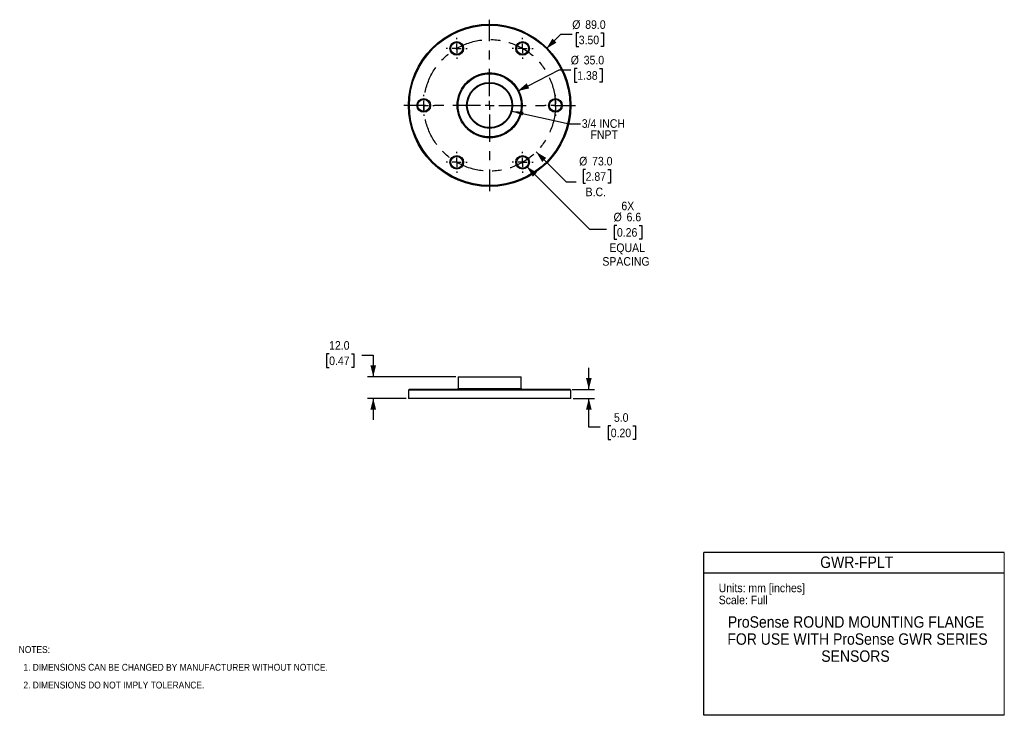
# Model space of a CAD drawing. Header units: millimetres. Extents: x 13 to 559, y 0 to 386.
import ezdxf

# ---------------------------------------------------------------- set-up
doc = ezdxf.new("R2010")
doc.units = ezdxf.units.MM
doc.linetypes.add('SLD-Center', pattern=[30.48, 15.24, -5.08, 5.08, -5.08])
doc.linetypes.add('SLD-Solid', pattern=[0])
doc.layers.add('CENTER', color=40, linetype='SLD-Center')
doc.layers.add('DIMENSIONS', color=140, linetype='SLD-Solid', lineweight=25)
doc.layers.add('TEXT', color=140, linetype='SLD-Solid', lineweight=25)
doc.styles.add('SLDTEXTSTYLE0', font='GOTHIC.TTF', dxfattribs={"width": 0.913})
doc.styles.get("Standard").update_dxf_attribs({"font": 'GOTHIC.TTF'})
doc.dimstyles.new('SLDDIMSTYLE0', dxfattribs={"dimtxt": 4.7625, "dimasz": 6.35, "dimexe": 0, "dimexo": 0.0625, "dimgap": 1.190625, "dimtad": 0, "dimtih": 1, "dimtoh": 1, "dimdec": 1, "dimrnd": 1e-09, "dimzin": 4, "dimdsep": 46, "dimtxsty": 'SLDTEXTSTYLE0', "dimsah": 1, "dimcen": 0.09, "dimadec": 0, "dimazin": 1, "dimtfac": 1, "dimtdec": 1, "dimtmove": 0, "dimatfit": 0, "dimfxl": 0, "dimfrac": 2, "dimtolj": 1, "dimtzin": 12, "dimarcsym": 0})
doc.dimstyles.new('SLDDIMSTYLE1', dxfattribs={"dimtxt": 4.7625, "dimasz": 6.35, "dimexe": 0, "dimexo": 0.0625, "dimgap": 1.190625, "dimtad": 0, "dimtih": 1, "dimtoh": 1, "dimdec": 1, "dimrnd": 1e-09, "dimzin": 4, "dimdsep": 46, "dimtxsty": 'SLDTEXTSTYLE0', "dimsah": 1, "dimcen": 0, "dimadec": 0, "dimazin": 1, "dimtfac": 1, "dimtdec": 1, "dimtofl": 0, "dimtmove": 0, "dimatfit": 3, "dimfxl": 0, "dimfrac": 2, "dimtolj": 1, "dimtzin": 12, "dimarcsym": 0})
doc.dimstyles.new('SLDDIMSTYLE2', dxfattribs={"dimtxt": 4.7625, "dimasz": 6.35, "dimexe": 0, "dimexo": 0.0625, "dimgap": 1.190625, "dimtad": 0, "dimtih": 1, "dimtoh": 1, "dimdec": 1, "dimrnd": 1e-09, "dimzin": 12, "dimdsep": 46, "dimtxsty": 'SLDTEXTSTYLE0', "dimsah": 1, "dimcen": 0, "dimadec": 0, "dimazin": 3, "dimtfac": 1, "dimtdec": 1, "dimtofl": 0, "dimtmove": 0, "dimatfit": 3, "dimfxl": 0, "dimfrac": 2, "dimtolj": 1, "dimtzin": 12, "dimarcsym": 0})
doc.dimstyles.new('SLDDIMSTYLE3', dxfattribs={"dimtxt": 4.7625, "dimasz": 6.35, "dimexe": 0, "dimexo": 0.0625, "dimgap": 1.190625, "dimtad": 0, "dimtih": 1, "dimtoh": 1, "dimdec": 1, "dimrnd": 1e-09, "dimzin": 4, "dimdsep": 46, "dimtxsty": 'SLDTEXTSTYLE0', "dimsah": 1, "dimcen": 0, "dimadec": 0, "dimazin": 1, "dimtfac": 1, "dimtdec": 1, "dimtofl": 0, "dimtmove": 0, "dimatfit": 3, "dimfxl": 0, "dimfrac": 2, "dimtolj": 1, "dimtzin": 12, "dimarcsym": 0})
doc.dimstyles.new('SLDDIMSTYLE4', dxfattribs={"dimtxt": 0.18, "dimasz": 6.35, "dimexe": 0, "dimexo": 0.0625, "dimgap": 0, "dimtad": 0, "dimtih": 1, "dimtoh": 1, "dimdec": 0, "dimrnd": 1e-09, "dimzin": 0, "dimdsep": 46, "dimtxsty": 'Standard', "dimsah": 1, "dimcen": 0.09, "dimadec": 0, "dimazin": 0, "dimtfac": 6.35, "dimtdec": 0, "dimtofl": 0, "dimtmove": 0, "dimatfit": 3, "dimfxl": 0, "dimfrac": 2, "dimtolj": 1, "dimtzin": 0, "dimarcsym": 0})

# ---------------------------------------------------------------- blocks, each defined once
blk = doc.blocks.new('SW_NOTE_0')
at = {"layer": 'TEXT', "color": 0, "char_height": 3.81, "attachment_point": 1, "style": 'SLDTEXTSTYLE0'}
for s, insert in [('NOTES:', (0, 4.87)), ('  1. DIMENSIONS CAN BE CHANGED BY MANUFACTURER WITHOUT NOTICE.', (0, -4.99)), ('  2. DIMENSIONS DO NOT IMPLY TOLERANCE.', (0, -14.84))]:
    blk.add_mtext(s, dxfattribs=dict(at, insert=insert))
blk = doc.blocks.new('SW_NOTE_1')
at = {"layer": 'TEXT', "color": 0, "char_height": 6.35, "attachment_point": 2, "style": 'SLDTEXTSTYLE0'}
for s, insert in [('ProSense ROUND MOUNTING FLANGE ', (76.6, 8.11)), ('FOR USE WITH ProSense GWR SERIES ', (77.41, -1.36)), ('SENSORS', (76.28, -10.82))]:
    blk.add_mtext(s, dxfattribs=dict(at, insert=insert))
blk = doc.blocks.new('_D')
at = {"layer": 'DIMENSIONS'}
for p, q in [((184.48, 200.55), (183.03, 200.55)), ((183.03, 200.55), (183.03, 192.99)), ((196.8, 200.55), (198.25, 200.55)), ((198.25, 200.55), (198.25, 192.99)), ((202.59, 199.85), (208.94, 199.85)), ((208.94, 199.85), (208.94, 187.85)), ((183.03, 192.99), (184.48, 192.99)), ((198.25, 192.99), (196.8, 192.99)), ((254.69, 187.85), (205.77, 187.85)), ((227.19, 175.85), (205.77, 175.85)), ((208.94, 175.85), (208.94, 163.85))]:
    blk.add_line(p, q, dxfattribs=at)
for points in [[(208.94, 187.85), (210.53, 194.2), (207.35, 194.2)], [(208.94, 175.85), (207.35, 169.5), (210.53, 169.5)]]:
    blk.add_solid(points, dxfattribs=at)
at = {"layer": 'DIMENSIONS', "char_height": 4.763, "attachment_point": 1, "style": 'SLDTEXTSTYLE0'}
for s, insert in [('12.0', (184.48, 207.6)), ('0.47', (184.48, 199.07))]:
    blk.add_mtext(s, dxfattribs=dict(at, insert=insert))
blk = doc.blocks.new('_D_1')
at = {"layer": 'DIMENSIONS'}
for p, q in [((328.46, 180.85), (328.46, 192.85)), ((319.23, 180.85), (331.64, 180.85)), ((319.73, 175.85), (331.64, 175.85)), ((328.46, 159.85), (328.46, 175.85)), ((334.81, 159.85), (328.46, 159.85)), ((340.61, 160.55), (339.16, 160.55)), ((339.16, 160.55), (339.16, 152.99)), ((352.92, 160.55), (354.38, 160.55)), ((354.38, 160.55), (354.38, 152.99)), ((339.16, 152.99), (340.61, 152.99)), ((354.38, 152.99), (352.92, 152.99))]:
    blk.add_line(p, q, dxfattribs=at)
for points in [[(328.46, 180.85), (330.05, 187.2), (326.88, 187.2)], [(328.46, 175.85), (326.88, 169.5), (330.05, 169.5)]]:
    blk.add_solid(points, dxfattribs=at)
at = {"layer": 'DIMENSIONS', "char_height": 4.763, "attachment_point": 1, "style": 'SLDTEXTSTYLE0'}
for s, insert in [('5.0', (342.37, 167.6)), ('0.20', (340.61, 159.07))]:
    blk.add_mtext(s, dxfattribs=dict(at, insert=insert))
blk = doc.blocks.new('_D_2')
at = {"layer": 'DIMENSIONS'}
for p, q in [((299.27, 312.6), (315.95, 295.92)), ((326.68, 302.78), (325.23, 302.78)), ((325.23, 302.78), (325.23, 295.22)), ((339, 302.78), (340.45, 302.78)), ((340.45, 302.78), (340.45, 295.22)), ((315.95, 295.92), (321.5, 295.92)), ((325.23, 295.22), (326.68, 295.22)), ((340.45, 295.22), (339, 295.22))]:
    blk.add_line(p, q, dxfattribs=at)
blk.add_solid([(299.27, 312.6), (302.64, 306.98), (304.89, 309.23)], dxfattribs=at)
at = {"layer": 'DIMENSIONS', "char_height": 4.763, "attachment_point": 1, "style": 'SLDTEXTSTYLE0'}
for s, insert in [('%%c', (323.09, 309.83)), ('73.0', (330.27, 309.83)), ('2.87', (326.68, 301.31)), ('B.C.', (326.68, 292.78))]:
    blk.add_mtext(s, dxfattribs=dict(at, insert=insert))
blk = doc.blocks.new('_D_3')
at = {"layer": 'DIMENSIONS'}
for p, q in [((294.05, 304.46), (328.83, 269.68)), ((328.83, 269.68), (338.25, 269.68)), ((344.04, 271.78), (342.59, 271.78)), ((342.59, 271.78), (342.59, 264.22)), ((356.35, 271.78), (357.8, 271.78)), ((357.8, 271.78), (357.8, 264.22)), ((342.59, 264.22), (344.04, 264.22)), ((357.8, 264.22), (356.35, 264.22))]:
    blk.add_line(p, q, dxfattribs=at)
blk.add_solid([(294.05, 304.46), (297.41, 298.85), (299.66, 301.09)], dxfattribs=at)
at = {"layer": 'DIMENSIONS', "char_height": 4.763, "attachment_point": 1, "style": 'SLDTEXTSTYLE0'}
for s, insert in [('6X', (346.5, 284.99)), ('%%c', (342.2, 278.83)), ('6.6', (349.39, 278.83)), ('0.26', (344.04, 270.3)), ('EQUAL', (339.83, 261.77)), ('SPACING', (335.97, 254.21))]:
    blk.add_mtext(s, dxfattribs=dict(at, insert=insert))
blk = doc.blocks.new('_D_4')
at = {"layer": 'DIMENSIONS'}
for p, q in [((304.93, 369.87), (312.92, 377.86)), ((312.92, 377.86), (319.27, 377.86)), ((322.86, 378.56), (321.41, 378.56)), ((321.41, 378.56), (321.41, 371)), ((335.17, 378.56), (336.62, 378.56)), ((336.62, 378.56), (336.62, 371)), ((321.41, 371), (322.86, 371)), ((336.62, 371), (335.17, 371))]:
    blk.add_line(p, q, dxfattribs=at)
blk.add_solid([(304.93, 369.87), (310.54, 373.24), (308.3, 375.48)], dxfattribs=at)
at = {"layer": 'DIMENSIONS', "char_height": 4.763, "attachment_point": 1, "style": 'SLDTEXTSTYLE0'}
for s, insert in [('%%c', (319.27, 385.61)), ('89.0', (326.45, 385.61)), ('3.50', (322.86, 377.08))]:
    blk.add_mtext(s, dxfattribs=dict(at, insert=insert))
blk = doc.blocks.new('_D_5')
at = {"layer": 'DIMENSIONS'}
for p, q in [((289.05, 346.37), (312.09, 358.14)), ((312.09, 358.14), (318.44, 358.14)), ((322.03, 358.84), (320.58, 358.84)), ((320.58, 358.84), (320.58, 351.28)), ((334.35, 358.84), (335.8, 358.84)), ((335.8, 358.84), (335.8, 351.28)), ((320.58, 351.28), (322.03, 351.28)), ((335.8, 351.28), (334.35, 351.28))]:
    blk.add_line(p, q, dxfattribs=at)
blk.add_solid([(289.05, 346.37), (295.42, 347.84), (293.98, 350.67)], dxfattribs=at)
at = {"layer": 'DIMENSIONS', "char_height": 4.763, "attachment_point": 1, "style": 'SLDTEXTSTYLE0'}
for s, insert in [('%%c', (318.44, 365.89)), ('35.0', (325.62, 365.89)), ('1.38', (322.03, 357.36))]:
    blk.add_mtext(s, dxfattribs=dict(at, insert=insert))
blk = doc.blocks.new('SW_NOTE_2')
at = {"layer": 'TEXT', "color": 0, "char_height": 4.763, "attachment_point": 1, "style": 'SLDTEXTSTYLE0'}
for s, insert in [('3/4 INCH', (0.72, 2.55)), ('   FNPT', (0.72, -3.61))]:
    blk.add_mtext(s, dxfattribs=dict(at, insert=insert))
blk = doc.blocks.new('SW_CENTERMARKSYMBOL_0')
at = {"layer": 'CENTER', "color": 0}
for p, q in [((0, 5.08), (0, 47.54)), ((-5.08, 0), (-47.54, 0)), ((0, 0), (-2.54, 0)), ((0, 0), (0, 2.54)), ((0, 0), (0, -2.54)), ((0, 0), (2.54, 0)), ((5.08, 0), (47.54, 0)), ((0, -5.08), (0, -47.54))]:
    blk.add_line(p, q, dxfattribs=at)
blk = doc.blocks.new('SW_CENTERMARKSYMBOL_1')
at = {"layer": 'CENTER', "color": 0}
for p, q in [((0, 5.08), (0, 5.84)), ((-5.08, 0), (-5.84, 0)), ((0, 0), (-2.54, 0)), ((0, 0), (0, 2.54)), ((0, 0), (0, -2.54)), ((0, 0), (2.54, 0)), ((5.08, 0), (5.84, 0)), ((0, -5.08), (0, -5.84))]:
    blk.add_line(p, q, dxfattribs=at)
blk = doc.blocks.new('SW_CENTERMARKSYMBOL_2')
at = {"layer": 'CENTER', "color": 0}
for p, q in [((0, 5.08), (0, 5.84)), ((-5.08, 0), (-5.84, 0)), ((0, 0), (-2.54, 0)), ((0, 0), (0, 2.54)), ((0, 0), (0, -2.54)), ((0, 0), (2.54, 0)), ((5.08, 0), (5.84, 0)), ((0, -5.08), (0, -5.84))]:
    blk.add_line(p, q, dxfattribs=at)
blk = doc.blocks.new('SW_CENTERMARKSYMBOL_3')
at = {"layer": 'CENTER', "color": 0}
for p, q in [((0, 5.08), (0, 5.84)), ((-5.08, 0), (-5.84, 0)), ((0, 0), (-2.54, 0)), ((0, 0), (0, 2.54)), ((0, 0), (0, -2.54)), ((0, 0), (2.54, 0)), ((5.08, 0), (5.84, 0)), ((0, -5.08), (0, -5.84))]:
    blk.add_line(p, q, dxfattribs=at)
blk = doc.blocks.new('SW_CENTERMARKSYMBOL_4')
at = {"layer": 'CENTER', "color": 0}
for p, q in [((0, 5.08), (0, 5.84)), ((-5.08, 0), (-5.84, 0)), ((0, 0), (-2.54, 0)), ((0, 0), (0, 2.54)), ((0, 0), (0, -2.54)), ((0, 0), (2.54, 0)), ((5.08, 0), (5.84, 0)), ((0, -5.08), (0, -5.84))]:
    blk.add_line(p, q, dxfattribs=at)
blk = doc.blocks.new('SW_CENTERMARKSYMBOL_5')
at = {"layer": 'CENTER', "color": 0}
for p, q in [((0, 5.08), (0, 5.84)), ((-5.08, 0), (-5.84, 0)), ((0, 0), (-2.54, 0)), ((0, 0), (0, 2.54)), ((0, 0), (0, -2.54)), ((0, 0), (2.54, 0)), ((5.08, 0), (5.84, 0)), ((0, -5.08), (0, -5.84))]:
    blk.add_line(p, q, dxfattribs=at)
blk = doc.blocks.new('SW_CENTERMARKSYMBOL_6')
at = {"layer": 'CENTER', "color": 0}
for p, q in [((0, 5.08), (0, 5.84)), ((-5.08, 0), (-5.84, 0)), ((0, 0), (-2.54, 0)), ((0, 0), (0, 2.54)), ((0, 0), (0, -2.54)), ((0, 0), (2.54, 0)), ((5.08, 0), (5.84, 0)), ((0, -5.08), (0, -5.84))]:
    blk.add_line(p, q, dxfattribs=at)

msp = doc.modelspace()

# ---------------------------------------------------------------- linework, layer by layer
for p, q in [((255.96, 187.85), (255.96, 181.35)), ((255.96, 187.85), (290.96, 187.85)), ((290.96, 181.35), (290.96, 187.85)), ((228.96, 180.85), (228.46, 180.35)), ((228.46, 180.35), (228.46, 175.85)), ((318.46, 180.35), (228.46, 180.35)), ((317.96, 180.85), (228.96, 180.85)), ((255.96, 181.35), (290.96, 181.35)), ((318.46, 180.35), (317.96, 180.85)), ((318.46, 175.85), (318.46, 180.35)), ((318.46, 175.85), (228.46, 175.85))]:
    msp.add_line(p, q)
at = {"color": 140, "linetype": 'SLD-Solid', "lineweight": 18}
msp.add_line((558.8, 0), (558.8, 90.42), dxfattribs=at)
for centre, radius in [((273.46, 338.41), 45), ((273.46, 338.41), 44.5), ((255.21, 370.02), 3.8), ((255.21, 370.02), 3.3), ((291.71, 370.02), 3.8), ((291.71, 370.02), 3.3), ((273.46, 338.41), 17.5), ((273.46, 338.41), 12.75), ((273.46, 338.41), 12.37), ((236.96, 338.41), 3.8), ((236.96, 338.41), 3.3), ((309.96, 338.41), 3.8), ((309.96, 338.41), 3.3), ((255.21, 306.8), 3.8), ((255.21, 306.8), 3.3), ((291.71, 306.8), 3.8), ((291.71, 306.8), 3.3)]:
    msp.add_circle(centre, radius)
for centre, start, end in [((255.46, 181.35), 270, 0), ((291.46, 181.35), 180, 270)]:
    msp.add_arc(centre, 0.5, start, end)
for points, knots in [([(273.46, 320.41), (273.33, 320.41), (273.05, 320.41), (272.64, 320.42), (272.23, 320.45), (271.82, 320.48), (271.41, 320.52), (271, 320.57), (270.59, 320.63), (269.75, 320.78), (268.48, 321.08), (266.8, 321.65), (265.17, 322.39), (263.59, 323.32), (262.09, 324.41), (260.71, 325.65), (259.47, 327.04), (258.02, 329.02), (256.63, 331.69), (255.67, 335.05), (255.36, 338.41), (255.67, 341.76), (256.64, 345.12), (258.31, 348.35), (260.64, 351.22), (263.05, 353.18), (265.17, 354.42), (266.8, 355.16), (268.48, 355.73), (269.88, 356.06), (271, 356.24), (271.82, 356.34), (272.64, 356.39), (273.19, 356.4), (273.46, 356.41)], [0, 0, 0, 0, 0.0073, 0.014589, 0.02187, 0.029148, 0.036426, 0.043709, 0.050999, 0.058301, 0.089187, 0.120082, 0.152255, 0.184438, 0.217295, 0.250163, 0.283021, 0.315888, 0.380161, 0.441869, 0.50009, 0.55831, 0.620018, 0.684292, 0.749929, 0.815566, 0.847739, 0.879922, 0.910808, 0.941703, 0.956291, 0.970849, 0.985409, 1, 1, 1, 1]), ([(273.46, 356.41), (273.6, 356.4), (273.88, 356.4), (274.29, 356.39), (274.7, 356.36), (275.11, 356.33), (275.52, 356.29), (275.93, 356.24), (276.33, 356.18), (277.18, 356.03), (278.45, 355.73), (280.12, 355.16), (281.76, 354.42), (283.87, 353.18), (286.28, 351.22), (288.24, 348.82), (289.47, 346.7), (290.22, 345.06), (290.79, 343.39), (291.12, 341.98), (291.3, 340.87), (291.39, 340.05), (291.45, 339.23), (291.46, 338.68), (291.46, 338.41)], [0, 0, 0, 0, 0.0145956, 0.0291689, 0.0437275, 0.0582791, 0.0728312, 0.0873916, 0.1019678, 0.1165676, 0.1783211, 0.2400933, 0.304421, 0.3687674, 0.5000038, 0.6312401, 0.6955679, 0.7599143, 0.8216678, 0.88344, 0.912607, 0.9417153, 0.9708259, 1, 1, 1, 1]), ([(291.46, 338.41), (291.46, 338.27), (291.46, 337.99), (291.45, 337.58), (291.42, 337.17), (291.39, 336.76), (291.35, 336.35), (291.3, 335.94), (291.23, 335.54), (291.09, 334.69), (290.79, 333.42), (290.22, 331.75), (289.47, 330.11), (288.24, 327.99), (286.28, 325.59), (283.87, 323.63), (281.76, 322.4), (280.12, 321.65), (278.45, 321.08), (277.04, 320.75), (275.93, 320.57), (275.11, 320.47), (274.29, 320.42), (273.74, 320.41), (273.46, 320.41)], [0, 0, 0, 0, 0.014596, 0.029169, 0.043728, 0.058279, 0.072831, 0.087392, 0.101968, 0.116568, 0.178321, 0.240093, 0.304421, 0.368767, 0.500004, 0.63124, 0.695568, 0.759914, 0.821668, 0.88344, 0.912607, 0.941715, 0.970826, 1, 1, 1, 1])]:
    msp.add_open_spline(points, degree=3, knots=knots)
at = {"layer": 'CENTER'}
msp.add_circle((273.46, 338.41), 36.5, dxfattribs=at)
at = {"layer": 'TEXT'}
for p, q in [((558.8, 90.42), (392.18, 90.42)), ((392.18, 0), (392.18, 90.42)), ((392.18, 78.99), (558.8, 78.99)), ((558.8, 0), (392.18, 0))]:
    msp.add_line(p, q, dxfattribs=at)

# ---------------------------------------------------------------- block references
at = {"layer": 'CENTER'}
for name, p in [('SW_CENTERMARKSYMBOL_0', (273.46, 338.41)), ('SW_CENTERMARKSYMBOL_3', (255.21, 370.02)), ('SW_CENTERMARKSYMBOL_1', (291.71, 370.02)), ('SW_CENTERMARKSYMBOL_6', (236.96, 338.41)), ('SW_CENTERMARKSYMBOL_5', (309.96, 338.41)), ('SW_CENTERMARKSYMBOL_2', (255.21, 306.8)), ('SW_CENTERMARKSYMBOL_4', (291.71, 306.8))]:
    msp.add_blockref(name, p, dxfattribs=at)
at = {"layer": 'TEXT'}
for name, p in [('SW_NOTE_2', (323.83, 328.16)), ('SW_NOTE_1', (400.01, 46.85)), ('SW_NOTE_0', (12.4, 33.54))]:
    msp.add_blockref(name, p, dxfattribs=at)

# ---------------------------------------------------------------- texts
at = {"layer": 'TEXT', "style": 'SLDTEXTSTYLE0'}
for s, insert, char_height, attachment_point in [('GWR-FPLT', (476.96, 88.1), 6.35, 2), ('Units: mm [inches]', (400.46, 73.06), 4.7625, 1), ('Scale: Full', (400.46, 66.38), 4.7625, 1)]:
    msp.add_mtext(s, dxfattribs=dict(at, insert=insert, char_height=char_height, attachment_point=attachment_point))

# ---------------------------------------------------------------- dimensions: what is measured, and where the dimension line sits
at = {"layer": 'DIMENSIONS'}
for p1, p2, picture, middle in [((242, 306.94), (304.93, 369.87), '_D_4', (329.02, 377.86)), ((257.88, 330.44), (289.05, 346.37), '_D_5', (328.19, 358.14))]:
    dim = msp.add_diameter_dim_2p(p1=p1, p2=p2, dimstyle='SLDDIMSTYLE3', dxfattribs=at)
    dim.commit()
    dim.dimension.update_dxf_attribs({"geometry": picture, "text_midpoint": middle, "dimtype": 163})
for p1, p2, text, dimstyle, picture, middle in [((247.65, 364.21), (299.27, 312.6), '<>\\PB.C.', 'SLDDIMSTYLE1', '_D_2', (332.84, 298.3)), ((289.38, 309.13), (294.05, 304.46), '6X\\P<>\\PEQUAL\\PSPACING', 'SLDDIMSTYLE2', '_D_3', (350.19, 267.3))]:
    dim = msp.add_diameter_dim_2p(p1=p1, p2=p2, text=text, dimstyle=dimstyle, dxfattribs=at)
    dim.commit()
    dim.dimension.update_dxf_attribs({"geometry": picture, "text_midpoint": middle, "dimtype": 163})
for base, p1, p2, picture, middle in [((208.94, 187.85), (228.46, 175.85), (255.96, 187.85), '_D', (208.94, 199.85)), ((328.46, 180.85), (318.46, 175.85), (317.96, 180.85), '_D_1', (328.46, 159.85))]:
    dim = msp.add_linear_dim(base=base, p1=p1, p2=p2, angle=90, dimstyle='SLDDIMSTYLE0', dxfattribs=at)
    dim.commit()
    dim.dimension.update_dxf_attribs({"geometry": picture, "text_midpoint": middle, "dimtype": 160})

# ---------------------------------------------------------------- leaders
at = {"layer": 'TEXT'}
msp.add_leader([(285.81, 335.21), (317.48, 328.16), (323.83, 328.16)], dimstyle='SLDDIMSTYLE4', dxfattribs=at)

doc.saveas('drawing.dxf')
